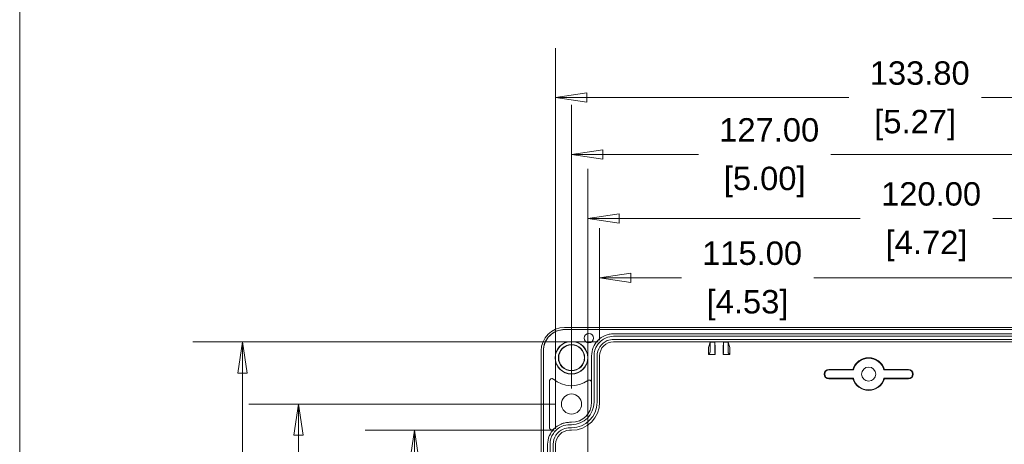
# Model space of a CAD drawing. Header units: millimetres. Extents: x 15 to 916, y 15 to 705.
# Tile 8 of 20: x 25 to 235, y 196 to 286. Entities that reach past the tile are written whole.
import ezdxf

# ---------------------------------------------------------------- set-up
doc = ezdxf.new("R2010")
doc.units = ezdxf.units.MM
doc.header["$LTSCALE"] = 3.333333
for name, color, linetype, lineweight in [('Dimension (ANSI)', 7, 'Continuous', 9), ('Sketch Geometry (ANSI)', 7, 'Continuous', 9), ('Visible (ANSI)', 7, 'Continuous', 9)]:
    doc.layers.add(name, color=color, linetype=linetype, lineweight=lineweight)
doc.styles.add('Note Text (ANSI)', font='arial.ttf')
doc.dimstyles.new('Default - mm (ANSI)', dxfattribs={"dimscale": 3.333333, "dimtxt": 1.5, "dimasz": 2, "dimexe": 3.175, "dimexo": 1, "dimgap": 0.8, "dimtad": 0, "dimtih": 1, "dimtoh": 1, "dimrnd": 1e-08, "dimzin": 4, "dimdsep": 46, "dimtxsty": 'Note Text (ANSI)', "dimblk": 'Filled-1', "dimcen": 0.09, "dimdle": 10, "dimclrd": 256, "dimclre": 256, "dimclrt": 256, "dimadec": 1, "dimazin": 0, "dimtfac": 2.032, "dimtofl": 0, "dimtmove": 0, "dimatfit": 3, "dimfxl": 1, "dimtolj": 1, "dimtzin": 0, "dimlwd": -1, "dimlwe": -1, "dimarcsym": 0})

# ---------------------------------------------------------------- blocks, each defined once
blk = doc.blocks.new('Filled-1')
at = {"color": 0}
for p, q in [((0, 0), (-1, 0.15)), ((-1, 0.15), (-1, -0.15)), ((-1, 0), (0, 0)), ((-1, -0.15), (0, 0))]:
    blk.add_line(p, q, dxfattribs=at)
at = {"color": 0, "flags": 128}
blk.add_lwpolyline([(-1, -0.15), (0, 0), (-1, 0.15), (-1, -0.15)], dxfattribs=at)
at = {"color": 0}
blk.add_solid([(-1, -0.15), (0, 0), (-1, 0.15), (-1, -0.15)], dxfattribs=at)
blk = doc.blocks.new('*D20')
at = {"layer": 'Defpoints', "color": 0, "transparency": 16777216}
for p in [(273.32, 269.68), (139.52, 195.61), (273.32, 195.61)]:
    blk.add_point(p, dxfattribs=at)
at = {"layer": 'Dimension (ANSI)', "transparency": 16777216}
for p, q in [((139.52, 198.95), (139.52, 280.27)), ((273.32, 198.95), (273.32, 280.27)), ((146.19, 269.68), (202.2, 269.68)), ((266.66, 269.68), (230.51, 269.68))]:
    blk.add_line(p, q, dxfattribs=at)
at = {"layer": 'Dimension (ANSI)', "transparency": 16777216, "xscale": 6.666666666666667, "yscale": 6.666666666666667, "zscale": 6.666666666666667, "rotation": 180}
blk.add_blockref('Filled-1', (139.52, 269.68), dxfattribs=at)
at = {"layer": 'Dimension (ANSI)', "transparency": 16777216, "xscale": 6.666666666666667, "yscale": 6.666666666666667, "zscale": 6.666666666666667}
blk.add_blockref('Filled-1', (273.32, 269.68), dxfattribs=at)
at = {"layer": 'Dimension (ANSI)', "transparency": 16777216, "char_height": 5, "attachment_point": 5, "style": 'Note Text (ANSI)'}
for s, insert in [('\\A1; 133.80', (216.36, 274.9)), ('\\A1;[5.27]', (216.36, 263.81))]:
    blk.add_mtext(s, dxfattribs=dict(at, insert=insert))
blk = doc.blocks.new('*D22')
at = {"layer": 'Defpoints', "color": 0, "transparency": 16777216}
for p in [(84.55, 204.21), (142.92, 204.21), (142.92, 97.01)]:
    blk.add_point(p, dxfattribs=at)
at = {"layer": 'Dimension (ANSI)', "transparency": 16777216}
for p, q in [((139.59, 204.21), (73.97, 204.21)), ((84.55, 197.55), (84.55, 135.08)), ((84.55, 103.68), (84.55, 112.9)), ((139.59, 97.01), (73.97, 97.01))]:
    blk.add_line(p, q, dxfattribs=at)
at = {"layer": 'Dimension (ANSI)', "transparency": 16777216, "xscale": 6.666666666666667, "yscale": 6.666666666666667, "zscale": 6.666666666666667}
for p, rotation in [((84.55, 204.21), 90), ((84.55, 97.01), 270)]:
    blk.add_blockref('Filled-1', p, dxfattribs=dict(at, rotation=rotation))
at = {"layer": 'Dimension (ANSI)', "transparency": 16777216, "char_height": 5, "attachment_point": 5, "style": 'Note Text (ANSI)'}
for s, insert in [('\\A1; 107.20', (84.55, 129.21)), ('\\A1;[4.22]', (84.55, 118.12))]:
    blk.add_mtext(s, dxfattribs=dict(at, insert=insert))
blk = doc.blocks.new('*D23')
at = {"layer": 'Defpoints', "color": 0, "transparency": 16777216}
for p in [(151.92, 217.51), (72.6, 83.71), (151.92, 83.71)]:
    blk.add_point(p, dxfattribs=at)
at = {"layer": 'Dimension (ANSI)', "transparency": 16777216}
for p, q in [((148.59, 217.51), (62.02, 217.51)), ((72.6, 210.85), (72.6, 186.65)), ((72.6, 90.38), (72.6, 164.46)), ((148.59, 83.71), (62.02, 83.71))]:
    blk.add_line(p, q, dxfattribs=at)
at = {"layer": 'Dimension (ANSI)', "transparency": 16777216, "xscale": 6.666666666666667, "yscale": 6.666666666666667, "zscale": 6.666666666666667}
for p, rotation in [((72.6, 217.51), 90), ((72.6, 83.71), 270)]:
    blk.add_blockref('Filled-1', p, dxfattribs=dict(at, rotation=rotation))
at = {"layer": 'Dimension (ANSI)', "transparency": 16777216, "char_height": 5, "attachment_point": 5, "style": 'Note Text (ANSI)'}
for s, insert in [('\\A1; 133.80', (72.6, 180.78)), ('\\A1;[5.27]', (72.6, 169.69))]:
    blk.add_mtext(s, dxfattribs=dict(at, insert=insert))
blk = doc.blocks.new('*D24')
at = {"layer": 'Defpoints', "color": 0, "transparency": 16777216}
for p in [(142.52, 198.61), (109.39, 102.61), (142.52, 102.61)]:
    blk.add_point(p, dxfattribs=at)
at = {"layer": 'Dimension (ANSI)', "transparency": 16777216}
for p, q in [((139.19, 198.61), (98.81, 198.61)), ((109.39, 191.95), (109.39, 168.46)), ((109.39, 109.28), (109.39, 146.28)), ((139.19, 102.61), (98.81, 102.61))]:
    blk.add_line(p, q, dxfattribs=at)
at = {"layer": 'Dimension (ANSI)', "transparency": 16777216, "xscale": 6.666666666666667, "yscale": 6.666666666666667, "zscale": 6.666666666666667}
for p, rotation in [((109.39, 198.61), 90), ((109.39, 102.61), 270)]:
    blk.add_blockref('Filled-1', p, dxfattribs=dict(at, rotation=rotation))
at = {"layer": 'Dimension (ANSI)', "transparency": 16777216, "char_height": 5, "attachment_point": 5, "style": 'Note Text (ANSI)'}
for s, insert in [('\\A1; 96.00', (109.39, 162.59)), ('\\A1;[3.78]', (109.39, 151.5))]:
    blk.add_mtext(s, dxfattribs=dict(at, insert=insert))
blk = doc.blocks.new('*D25')
at = {"layer": 'Defpoints', "color": 0, "transparency": 16777216}
for p in [(142.92, 257.55), (142.92, 204.21), (269.92, 204.21)]:
    blk.add_point(p, dxfattribs=at)
at = {"layer": 'Dimension (ANSI)', "transparency": 16777216}
for p, q in [((142.92, 207.55), (142.92, 268.13)), ((269.92, 207.55), (269.92, 268.13)), ((149.59, 257.55), (170.05, 257.55)), ((263.26, 257.55), (198.35, 257.55))]:
    blk.add_line(p, q, dxfattribs=at)
at = {"layer": 'Dimension (ANSI)', "transparency": 16777216, "xscale": 6.666666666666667, "yscale": 6.666666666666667, "zscale": 6.666666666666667, "rotation": 180}
blk.add_blockref('Filled-1', (142.92, 257.55), dxfattribs=at)
at = {"layer": 'Dimension (ANSI)', "transparency": 16777216, "xscale": 6.666666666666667, "yscale": 6.666666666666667, "zscale": 6.666666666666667}
blk.add_blockref('Filled-1', (269.92, 257.55), dxfattribs=at)
at = {"layer": 'Dimension (ANSI)', "transparency": 16777216, "char_height": 5, "attachment_point": 5, "style": 'Note Text (ANSI)'}
for s, insert in [('\\A1; 127.00', (184.2, 262.76)), ('\\A1;[5.00]', (184.2, 251.67))]:
    blk.add_mtext(s, dxfattribs=dict(at, insert=insert))
blk = doc.blocks.new('*D26')
at = {"layer": 'Defpoints', "color": 0, "transparency": 16777216}
for p in [(266.42, 243.86), (146.42, 188.61), (266.42, 188.61)]:
    blk.add_point(p, dxfattribs=at)
at = {"layer": 'Dimension (ANSI)', "transparency": 16777216}
for p, q in [((146.42, 191.95), (146.42, 254.44)), ((266.42, 191.95), (266.42, 254.44)), ((153.09, 243.86), (204.64, 243.86)), ((259.76, 243.86), (232.95, 243.86))]:
    blk.add_line(p, q, dxfattribs=at)
at = {"layer": 'Dimension (ANSI)', "transparency": 16777216, "xscale": 6.666666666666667, "yscale": 6.666666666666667, "zscale": 6.666666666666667, "rotation": 180}
blk.add_blockref('Filled-1', (146.42, 243.86), dxfattribs=at)
at = {"layer": 'Dimension (ANSI)', "transparency": 16777216, "xscale": 6.666666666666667, "yscale": 6.666666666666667, "zscale": 6.666666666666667}
blk.add_blockref('Filled-1', (266.42, 243.86), dxfattribs=at)
at = {"layer": 'Dimension (ANSI)', "transparency": 16777216, "char_height": 5, "attachment_point": 5, "style": 'Note Text (ANSI)'}
for s, insert in [('\\A1; 120.00', (218.79, 249.08)), ('\\A1;[4.72]', (218.79, 237.99))]:
    blk.add_mtext(s, dxfattribs=dict(at, insert=insert))
blk = doc.blocks.new('*D40')
at = {"layer": 'Defpoints', "color": 0, "transparency": 16777216}
for p in [(263.92, 231.19), (148.92, 214.51), (263.92, 214.51)]:
    blk.add_point(p, dxfattribs=at)
at = {"layer": 'Dimension (ANSI)', "transparency": 16777216}
for p, q in [((148.92, 217.85), (148.92, 241.77)), ((263.92, 217.85), (263.92, 241.77)), ((155.59, 231.19), (166.39, 231.19)), ((257.26, 231.19), (194.7, 231.19))]:
    blk.add_line(p, q, dxfattribs=at)
at = {"layer": 'Dimension (ANSI)', "transparency": 16777216, "xscale": 6.666666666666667, "yscale": 6.666666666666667, "zscale": 6.666666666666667, "rotation": 180}
blk.add_blockref('Filled-1', (148.92, 231.19), dxfattribs=at)
at = {"layer": 'Dimension (ANSI)', "transparency": 16777216, "xscale": 6.666666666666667, "yscale": 6.666666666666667, "zscale": 6.666666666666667}
blk.add_blockref('Filled-1', (263.92, 231.19), dxfattribs=at)
at = {"layer": 'Dimension (ANSI)', "transparency": 16777216, "char_height": 5, "attachment_point": 5, "style": 'Note Text (ANSI)'}
for s, insert in [('\\A1; 115.00', (180.54, 236.41)), ('\\A1;[4.53]', (180.54, 225.32))]:
    blk.add_mtext(s, dxfattribs=dict(at, insert=insert))
blk = doc.blocks.new('Borders Hammond border')
at = {"layer": 'Sketch Geometry (ANSI)'}
blk.add_line((7.5, 208.4), (7.5, 7.5), dxfattribs=at)

msp = doc.modelspace()

# ---------------------------------------------------------------- linework, layer by layer
at = {"layer": 'Visible (ANSI)'}
for p, q in [((271.4227, 220.1295), (141.4212, 220.1295)), ((271.4227, 220.1121), (141.4212, 220.1121)), ((141.4386, 220.5946), (271.4052, 220.5946)), ((151.9217, 219.2121), (260.9222, 219.2121)), ((151.9217, 218.6885), (260.9222, 218.6885)), ((151.9217, 218.0357), (260.9222, 218.0357)), ((151.9217, 217.5121), (260.9222, 217.5121)), ((172.1642, 216.2708), (172.5219, 217.4632)), ((172.5219, 217.4632), (173.5219, 217.4632)), ((172.5219, 217.4632), (172.5219, 216.6554)), ((173.5219, 217.4632), (173.6417, 216.2656)), ((173.5219, 216.6554), (173.5219, 217.4632)), ((175.3022, 216.2656), (175.4219, 217.4632)), ((175.4219, 217.4632), (176.4219, 217.4632)), ((175.4219, 216.6554), (175.4219, 217.4632)), ((176.4219, 217.4632), (176.7796, 216.2708)), ((176.4219, 217.4632), (176.4219, 216.6554)), ((136.4394, 85.6288), (136.4394, 215.5954)), ((136.9045, 215.6129), (136.9045, 85.6113)), ((136.9219, 215.6129), (136.9219, 85.6113)), ((172.1601, 214.8014), (172.1601, 215.4709)), ((172.5141, 215.1554), (172.1601, 214.8014)), ((173.6425, 214.8014), (172.1601, 214.8014)), ((173.5245, 215.1554), (173.6425, 214.8014)), ((173.6425, 215.7657), (173.6425, 214.8014)), ((175.3013, 214.8014), (175.3013, 215.7657)), ((175.4193, 215.1554), (175.3013, 214.8014)), ((176.7837, 214.8014), (175.3013, 214.8014)), ((176.4298, 215.1554), (176.7837, 214.8014)), ((176.7837, 215.4709), (176.7837, 214.8014)), ((147.2219, 208.8386), (147.2219, 214.5122)), ((147.7455, 204.6121), (147.7455, 214.5122)), ((148.3984, 204.6121), (148.3984, 214.5122)), ((148.9219, 204.6121), (148.9219, 214.5122)), ((197.9219, 211.6121), (203.0678, 211.6121)), ((197.9219, 211.5074), (203.1468, 211.5074)), ((209.6971, 211.5074), (214.9219, 211.5074)), ((209.776, 211.6121), (214.9219, 211.6121)), ((138.2219, 199.1617), (138.2219, 209.1514)), ((147.2219, 204.6121), (147.2219, 208.8386)), ((203.1468, 209.7168), (197.9219, 209.7168)), ((203.0678, 209.6121), (197.9219, 209.6121)), ((214.9219, 209.7168), (209.6971, 209.7168)), ((214.9219, 209.6121), (209.776, 209.6121)), ((142.5219, 200.3121), (142.9219, 200.3121)), ((142.5219, 199.7885), (142.9219, 199.7885)), ((142.5219, 199.1357), (142.9219, 199.1357)), ((142.5219, 198.6121), (142.9219, 198.6121)), ((137.8219, 105.6117), (137.8219, 195.6124)), ((138.3455, 105.6117), (138.3455, 195.6124)), ((138.9984, 105.6117), (138.9984, 195.6124)), ((139.5219, 105.6117), (139.5219, 195.6124))]:
    msp.add_line(p, q, dxfattribs=at)
for centre, radius in [((146.6361, 218.3121), 1), ((142.9219, 214.1121), 3.5), ((142.9219, 214.1121), 3.4581), ((142.9219, 214.1121), 2.8067), ((142.9219, 214.1121), 2.7439), ((206.4219, 210.6121), 1.5), ((142.9219, 204.2121), 2.15)]:
    msp.add_circle(centre, radius, dxfattribs=at)
for centre, radius, start, end in [((206.4219, 210.6121), 3.5, 16.60155, 163.39845), ((206.4219, 210.6121), 3.3953, 15.288619, 164.711381), ((197.9219, 210.6121), 1, 90, 270), ((197.9219, 210.6121), 0.8953, 90, 270), ((214.9219, 210.6121), 1, 270, 90), ((214.9219, 210.6121), 0.8953, 270, 90), ((142.9219, 214.1121), 6, 229.747616, 305.776151), ((206.4219, 210.6121), 3.5, 196.60155, 343.39845), ((206.4219, 210.6121), 3.3953, 195.288619, 344.711381), ((142.9219, 204.6121), 6, 270, 0), ((142.9219, 204.6121), 4.8236, 270, 0), ((142.9219, 204.6121), 5.4764, 270, 0), ((142.9219, 204.6121), 4.3, 270, 0)]:
    msp.add_arc(centre, radius, start, end, dxfattribs=at)
for centre, major_axis, ratio, start_param, end_param in [((141.4402, 215.5939), (-3.5366, 3.5366), 0.99969546, 5.49793944, 7.06843118), ((151.9217, 214.5122), (0.0002, -2.9999), 0.99996191, 3.14151655, 4.71231287), ((172.1643, 215.4709), (0, -0.8), 0.00523604, 3.15904597, 4.71238898), ((172.5141, 216.6554), (0, -1.5), 0.00523604, 0.00523607, 1.57079633), ((173.5246, 216.6554), (0, 1.5), 0.00174533, 1.57079633, 3.13635564), ((173.6417, 215.7657), (0, 0.5), 0.00174533, 4.71238898, 6.26572896), ((175.3022, 215.7657), (0, -0.5), 0.00174533, 3.159049, 4.71238898), ((175.4193, 216.6554), (0, -1.5), 0.00174533, 0.00523702, 1.57079633), ((176.4298, 216.6554), (0, 1.5), 0.00523604, 1.57079633, 3.13635659), ((176.7796, 215.4709), (0, 0.8), 0.00523604, 4.71238898, 6.26573208), ((142.5224, 195.612), (-2.6838, 1.3418), 0.99980964, 5.17608228, 6.74672631)]:
    msp.add_ellipse(centre, major_axis=major_axis, ratio=ratio, start_param=start_param, end_param=end_param, dxfattribs=at)
for points, knots in [([(141.4212, 220.1295), (140.5342, 220.1295), (138.7625, 219.5916), (137.1974, 217.683), (136.9045, 216.2042), (136.9045, 215.6129)], [2.35634678, 2.35634678, 2.35634678, 2.35634678, 2.94528119, 3.53421559, 3.92683852, 3.92683852, 3.92683852, 3.92683852]), ([(141.4212, 220.1121), (140.8352, 220.1121), (140.2547, 219.9976), (139.1706, 219.5527), (138.6773, 219.2265), (137.8435, 218.4035), (137.511, 217.9145), (137.1632, 217.0975), (137.0731, 216.8084), (136.9524, 216.2163), (136.9219, 215.915), (136.9219, 215.6129)], [0, 0, 0, 0, 0.175807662, 0.175807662, 0.351559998, 0.351559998, 0.527295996, 0.527295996, 0.617926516, 0.617926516, 0.708563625, 0.708563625, 0.708563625, 0.708563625]), ([(147.2219, 214.5122), (147.2219, 215.1242), (147.3415, 215.7304), (147.8062, 216.8627), (148.1469, 217.3781), (149.0067, 218.2493), (149.5176, 218.5967), (150.371, 218.9601), (150.673, 219.0541), (151.2914, 219.1803), (151.6062, 219.2121), (151.9217, 219.2121)], [0, 0, 0, 0, 0.183602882, 0.183602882, 0.36720401, 0.36720401, 0.550800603, 0.550800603, 0.64546832, 0.64546832, 0.740136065, 0.740136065, 0.740136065, 0.740136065]), ([(147.7455, 214.5122), (147.7456, 215.3322), (148.2429, 216.9703), (150.0078, 218.4176), (151.375, 218.6885), (151.9217, 218.6885)], [-1.57072021, -1.57072021, -1.57072021, -1.57072021, -0.98167159, -0.39262297, 0.00007611, 0.00007611, 0.00007611, 0.00007611]), ([(148.3984, 214.5122), (148.3984, 215.204), (148.818, 216.5861), (150.307, 217.8072), (151.4605, 218.0357), (151.9217, 218.0357)], [-1.57072021, -1.57072021, -1.57072021, -1.57072021, -0.98167159, -0.39262297, 0.00007611, 0.00007611, 0.00007611, 0.00007611]), ([(139.045, 209.5329), (138.9953, 209.575), (138.9378, 209.607), (138.8138, 209.6471), (138.7485, 209.6548), (138.6187, 209.6449), (138.5554, 209.6273), (138.4391, 209.5688), (138.3872, 209.5285), (138.3053, 209.4343), (138.2745, 209.3825), (138.2327, 209.2705), (138.2219, 209.2112), (138.2219, 209.1514)], [0, 0, 0, 0, 0.01954833, 0.01954833, 0.039087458, 0.039087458, 0.058616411, 0.058616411, 0.078140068, 0.078140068, 0.096073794, 0.096073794, 0.114010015, 0.114010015, 0.114010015, 0.114010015]), ([(147.2219, 208.8386), (147.2219, 208.9037), (147.2092, 208.9682), (147.1598, 209.0887), (147.1235, 209.1435), (147.0321, 209.2362), (146.9777, 209.2732), (146.8579, 209.3242), (146.7936, 209.3377), (146.6753, 209.3393), (146.6223, 209.3314), (146.5207, 209.2994), (146.4729, 209.2754), (146.4297, 209.2442)], [0, 0, 0, 0, 0.019536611, 0.019536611, 0.039069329, 0.039069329, 0.058598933, 0.058598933, 0.078127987, 0.078127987, 0.094099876, 0.094099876, 0.110072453, 0.110072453, 0.110072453, 0.110072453]), ([(139.0873, 198.8206), (139.1167, 198.852), (139.1465, 198.883), (139.6066, 199.3492), (140.1174, 199.6966), (140.9709, 200.06), (141.273, 200.1541), (141.8915, 200.2803), (142.2063, 200.3121), (142.5219, 200.3121)], [0.354259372, 0.354259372, 0.354259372, 0.354259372, 0.367176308, 0.367176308, 0.550763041, 0.550763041, 0.645451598, 0.645451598, 0.7401398, 0.7401398, 0.7401398, 0.7401398]), ([(138.2219, 199.1617), (138.2219, 199.0966), (138.2347, 199.0321), (138.2841, 198.9115), (138.3204, 198.8567), (138.4118, 198.7641), (138.4662, 198.7271), (138.5859, 198.6762), (138.6502, 198.6627), (138.7804, 198.661), (138.845, 198.6728), (138.9399, 198.7104), (138.9727, 198.7277), (139.0339, 198.7694), (139.062, 198.7935), (139.0873, 198.8206)], [0, 0, 0, 0, 0.019546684, 0.019546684, 0.039079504, 0.039079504, 0.058601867, 0.058601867, 0.078123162, 0.078123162, 0.09765329, 0.09765329, 0.108750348, 0.108750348, 0.119848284, 0.119848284, 0.119848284, 0.119848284]), ([(138.3455, 195.6124), (138.3456, 196.4324), (138.8429, 198.0705), (140.608, 199.5177), (141.9753, 199.7885), (142.5219, 199.7885)], [2.67805165, 2.67805165, 2.67805165, 2.67805165, 3.26704316, 3.85603467, 4.24869568, 4.24869568, 4.24869568, 4.24869568]), ([(138.9984, 195.6124), (138.9984, 196.3043), (139.418, 197.6863), (140.9071, 198.9072), (142.0607, 199.1357), (142.5219, 199.1357)], [2.67805165, 2.67805165, 2.67805165, 2.67805165, 3.26704316, 3.85603467, 4.24869568, 4.24869568, 4.24869568, 4.24869568]), ([(137.8219, 195.6124), (137.8219, 196.2244), (137.9415, 196.8305), (138.1894, 197.4346), (138.2054, 197.4723), (138.2219, 197.5097)], [0, 0, 0, 0, 0.18359486, 0.18359486, 0.195885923, 0.195885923, 0.195885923, 0.195885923])]:
    msp.add_open_spline(points, degree=3, knots=knots, dxfattribs=at)
for points, degree in [([(203.0678, 211.6121), (203.1073, 211.5591), (203.1468, 211.5074)], 2), ([(209.776, 211.6121), (209.7365, 211.5591), (209.6971, 211.5074)], 2), ([(203.0678, 209.6121), (203.1073, 209.6651), (203.1468, 209.7168)], 2), ([(209.776, 209.6121), (209.7365, 209.6651), (209.6971, 209.7168)], 2), ([(138.2219, 197.5097), (138.4348, 197.9921), (138.7274, 198.4353), (139.0873, 198.8206)], 3)]:
    msp.add_open_spline(points, degree=degree, dxfattribs=at)

# ---------------------------------------------------------------- block references
at = {"xscale": 3.333333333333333, "yscale": 3.333333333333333, "zscale": 3.333333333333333}
msp.add_blockref('Borders Hammond border', (0, 0), dxfattribs=at)

# ---------------------------------------------------------------- dimensions: what is measured, and where the dimension line sits
at = {"layer": 'Dimension (ANSI)'}
for base, p1, p2, angle, text, override, picture, middle in [((273.3219, 269.682), (139.5219, 195.6124), (273.3219, 195.6124), 180, ' <>\\X[5.27]', {"dimgap": 0.8, "dimtih": 0, "dimtoh": 0, "dimdec": 2, "dimpost": '\\X', "dimtol": 0, "dimlim": 0, "dimtp": 0, "dimtm": 0, "dimtdec": 2, "dimatfit": 1}, '*D20', (216.3567, 269.682)), ((142.9219, 257.5454), (269.9219, 204.2121), (142.9219, 204.2121), 180, ' <>\\X[5.00]', {"dimgap": 0.8, "dimtih": 0, "dimtoh": 0, "dimdec": 2, "dimpost": '\\X', "dimtol": 0, "dimlim": 0, "dimtp": 0, "dimtm": 0, "dimtdec": 2, "dimatfit": 1}, '*D25', (184.1978, 257.5454)), ((266.4219, 243.8574), (146.4219, 188.6121), (266.4219, 188.6121), 180, ' <>\\X[4.72]', {"dimgap": 0.8, "dimtih": 0, "dimtoh": 0, "dimdec": 2, "dimpost": '\\X', "dimtol": 0, "dimlim": 0, "dimtp": 0, "dimtm": 0, "dimtdec": 2, "dimatfit": 1}, '*D26', (218.793, 243.8574)), ((72.6005, 83.7121), (151.9217, 217.5121), (151.9217, 83.7121), 90, ' <>\\X[5.27]', {"dimgap": 0.8, "dimdec": 2, "dimpost": '\\X', "dimtol": 0, "dimlim": 0, "dimtp": 0, "dimtm": 0, "dimtdec": 2, "dimatfit": 1}, '*D23', (72.6005, 175.5566)), ((84.5538, 204.2121), (142.9219, 97.0121), (142.9219, 204.2121), 90, ' <>\\X[4.22]', {"dimgap": 0.8, "dimdec": 2, "dimpost": '\\X', "dimtol": 0, "dimlim": 0, "dimtp": 0, "dimtm": 0, "dimtdec": 2, "dimatfit": 1}, '*D22', (84.5538, 123.9922)), ((109.3886, 102.6121), (142.5219, 198.6121), (142.5219, 102.6121), 90, ' <>\\X[3.78]', {"dimgap": 0.8, "dimdec": 2, "dimpost": '\\X', "dimtol": 0, "dimlim": 0, "dimtp": 0, "dimtm": 0, "dimtdec": 2, "dimatfit": 1}, '*D24', (109.3886, 157.3693))]:
    dim = msp.add_linear_dim(base=base, p1=p1, p2=p2, angle=angle, text=text, dimstyle='Default - mm (ANSI)', override=override, dxfattribs=at)
    dim.commit()
    dim.dimension.update_dxf_attribs({"geometry": picture, "text_midpoint": middle, "dimtype": 160})
dim = msp.add_linear_dim(base=(263.9219, 231.1887), p1=(148.9219, 214.5122), p2=(263.9219, 214.5122), text=' <>\\X[4.53]', dimstyle='Default - mm (ANSI)', override={"dimgap": 0.8, "dimtih": 0, "dimtoh": 0, "dimdec": 2, "dimpost": '\\X', "dimtol": 0, "dimlim": 0, "dimtp": 0, "dimtm": 0, "dimtdec": 2, "dimatfit": 1}, dxfattribs=at)
dim.commit()
dim.dimension.update_dxf_attribs({"geometry": '*D40', "text_midpoint": (180.5434, 231.1887), "dimtype": 160})

doc.saveas('drawing.dxf')
